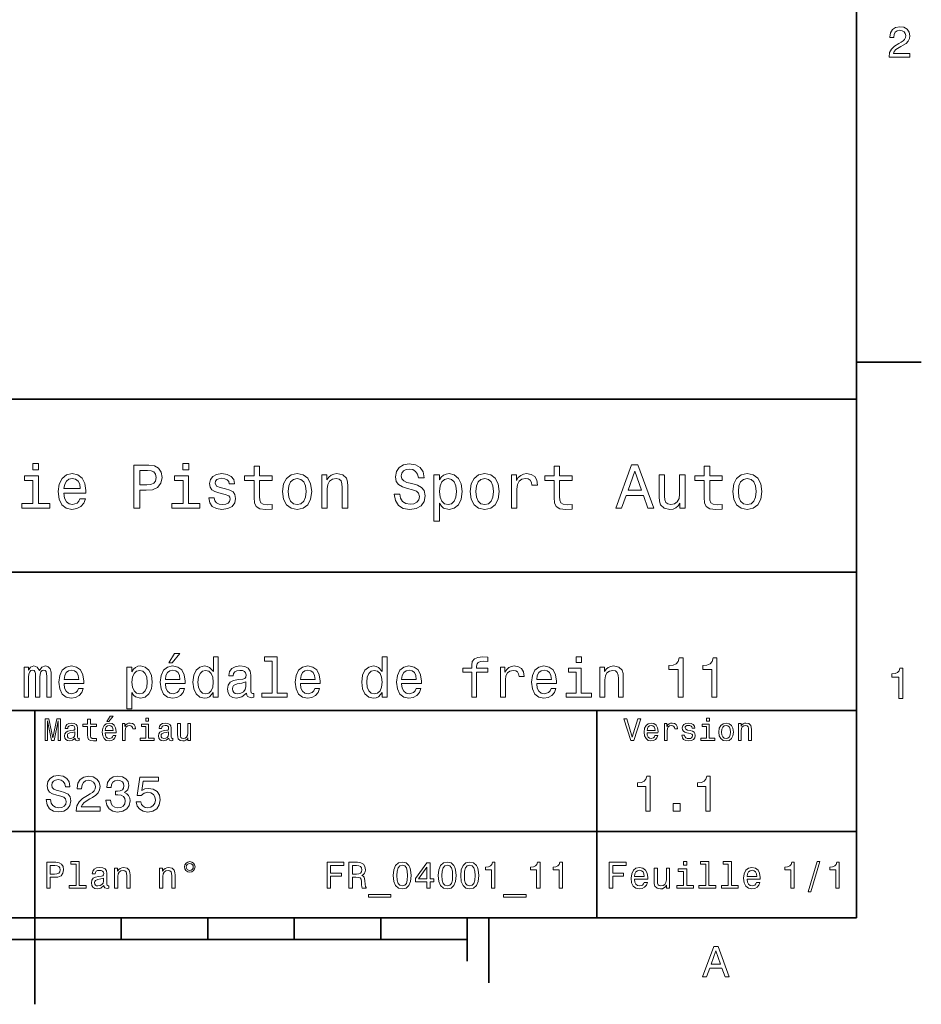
# Model space of a CAD drawing. Extents: x 0 to 210, y 0 to 297.
# Tile 3 of 5: x 103 to 208, y 0 to 114. Entities that reach past the tile are written whole.
import ezdxf

# ---------------------------------------------------------------- set-up
doc = ezdxf.new("R2010")
doc.units = 0

msp = doc.modelspace()

# ---------------------------------------------------------------- linework, layer by layer
at = {"color": 7, "lineweight": 35}
for p, q in [((200, 10), (200, 287)), ((10, 70), (200, 70)), ((200, 70), (200, 10)), ((75, 50), (200, 50)), ((75, 34), (200, 34)), ((170, 10), (170, 34)), ((75, 20), (200, 20)), ((10, 10), (200, 10)), ((10, 10), (200, 10)), ((55, 7.5), (155, 7.5))]:
    msp.add_line(p, q, dxfattribs=at)
at = {"color": 7, "lineweight": 35, "ltscale": 0.1875}
for p, q in [((200, 74.300003), (207.5, 74.300003)), ((157.5, 10), (157.5, 2.5))]:
    msp.add_line(p, q, dxfattribs=at)
at = {"color": 7, "lineweight": 35, "ltscale": 0.35}
msp.add_line((105, 20), (105, 34), dxfattribs=at)
at = {"color": 7, "lineweight": 35, "ltscale": 0.25}
for q in [(105, 20), (105, 0)]:
    msp.add_line((105, 10), q, dxfattribs=at)
at = {"color": 7, "lineweight": 35, "ltscale": 0.0625}
for p, q in [((115, 10), (115, 7.5)), ((125, 10), (125, 7.5)), ((135, 10), (135, 7.5)), ((145, 10), (145, 7.5))]:
    msp.add_line(p, q, dxfattribs=at)
at = {"color": 7, "lineweight": 35, "ltscale": 0.125}
msp.add_line((155, 10), (155, 5), dxfattribs=at)
at = {"color": 7, "lineweight": 13}
for points in [[(203.769455, 109.566788), (206.175079, 109.566788), (206.175079, 110.000504), (204.273788, 110.000504), (204.379684, 110.237534), (204.561249, 110.434219), (205.121048, 110.79229), (205.418594, 110.943588), (205.75145, 111.160446), (205.98848, 111.412613), (206.124649, 111.710159), (206.175079, 112.048058), (206.08934, 112.471687), (205.85231, 112.804543), (205.489197, 113.016357), (205.020172, 113.092003), (204.536026, 113.006271), (204.167877, 112.769234), (203.930847, 112.390999), (203.850143, 111.891716), (203.850143, 111.821114), (204.309082, 111.821114), (204.309082, 111.861458), (204.354477, 112.204399), (204.490646, 112.456558), (204.707504, 112.617943), (204.994965, 112.673416), (205.287476, 112.622986), (205.504333, 112.496902), (205.645538, 112.300217), (205.695969, 112.053101), (205.660675, 111.821114), (205.56485, 111.624428), (205.403458, 111.452957), (205.181564, 111.301659), (204.884018, 111.140274), (204.389771, 110.827591), (204.041794, 110.494743), (203.835022, 110.091286), (203.769455, 109.581917)], [(105.439484, 62.554031), (104.769455, 62.554031), (104.769455, 61.833572), (105.439484, 61.833572)], [(116.46254, 57.381123), (117.125366, 57.381123), (117.125366, 59.492073), (117.860229, 59.492073), (118.60231, 59.528095), (119.193085, 59.780258), (119.574936, 60.270172), (119.70462, 60.940201), (119.603752, 61.559795), (119.315567, 62.013687), (118.840057, 62.287464), (118.19165, 62.381123), (116.46254, 62.381123)], [(118.011536, 61.76873), (118.44381, 61.725502), (118.760811, 61.588615), (118.948135, 61.336452), (119.01297, 60.940201), (118.940926, 60.522331), (118.746399, 60.270172), (118.414993, 60.140488), (117.961098, 60.104465), (117.125366, 60.104465), (117.125366, 61.76873)], [(122.788193, 62.554031), (122.118164, 62.554031), (122.118164, 61.833572), (122.788193, 61.833572)], [(130.353027, 60.579971), (130.353027, 58.64193), (130.396271, 58.015129), (130.597992, 57.582851), (131.00145, 57.330688), (131.685883, 57.244236), (132.435165, 57.280258), (132.435165, 57.827808), (131.887619, 57.78458), (131.390503, 57.842216), (131.123932, 58.022331), (131.008652, 58.324928), (130.987045, 58.75), (130.987045, 60.579971), (132.435165, 60.579971), (132.435165, 61.120316), (130.987045, 61.120316), (130.987045, 62.251438), (130.353027, 62.251438), (130.353027, 61.120316), (129.257935, 61.120316), (129.257935, 60.579971)], [(147.20462, 59.030979), (146.549011, 59.030979), (146.6931, 58.267288), (147.053329, 57.70533), (147.608078, 57.366714), (148.357361, 57.244236), (149.099442, 57.359509), (149.65419, 57.67651), (150.007217, 58.17363), (150.136902, 58.82925), (150.028839, 59.420029), (149.726242, 59.801872), (149.236328, 60.054031), (148.580704, 60.241352), (148.018738, 60.378242), (147.651306, 60.536743), (147.442383, 60.767288), (147.377533, 61.127522), (147.442383, 61.451729), (147.6297, 61.696686), (147.917877, 61.862389), (148.314133, 61.920029), (148.71759, 61.84798), (149.034592, 61.653458), (149.24353, 61.32925), (149.344391, 60.889767), (150.000015, 60.889767), (150.000015, 60.904179), (149.884735, 61.581409), (149.546127, 62.085732), (149.012985, 62.402737), (148.292526, 62.510807), (147.644104, 62.402737), (147.139786, 62.100143), (146.815582, 61.631844), (146.700302, 61.026657), (146.793961, 60.486309), (147.067734, 60.118874), (147.500015, 59.873917), (148.09079, 59.6866), (148.674362, 59.520893), (149.113846, 59.362389), (149.380417, 59.131844), (149.474075, 58.757202), (149.387619, 58.375359), (149.164276, 58.087173), (148.825668, 57.907059), (148.386185, 57.849422), (147.896271, 57.928673), (147.521637, 58.159222), (147.283875, 58.533859)], [(165.050446, 60.579971), (165.050446, 58.64193), (165.093658, 58.015129), (165.295395, 57.582851), (165.698853, 57.330688), (166.383301, 57.244236), (167.132568, 57.280258), (167.132568, 57.827808), (166.585022, 57.78458), (166.087906, 57.842216), (165.821335, 58.022331), (165.706055, 58.324928), (165.684448, 58.75), (165.684448, 60.579971), (167.132568, 60.579971), (167.132568, 61.120316), (165.684448, 61.120316), (165.684448, 62.251438), (165.050446, 62.251438), (165.050446, 61.120316), (163.955338, 61.120316), (163.955338, 60.579971)], [(172.175797, 57.381123), (172.838623, 57.381123), (173.364563, 58.850864), (175.360229, 58.850864), (175.886169, 57.381123), (176.563416, 57.381123), (174.733429, 62.388329), (173.998566, 62.388329)], [(173.595108, 59.463257), (174.365997, 61.667866), (175.136902, 59.463257)], [(182.399139, 60.579971), (182.399139, 58.64193), (182.442352, 58.015129), (182.644089, 57.582851), (183.047546, 57.330688), (183.731995, 57.244236), (184.481262, 57.280258), (184.481262, 57.827808), (183.933716, 57.78458), (183.4366, 57.842216), (183.170029, 58.022331), (183.054749, 58.324928), (183.033142, 58.75), (183.033142, 60.579971), (184.481262, 60.579971), (184.481262, 61.120316), (183.033142, 61.120316), (183.033142, 62.251438), (182.399139, 62.251438), (182.399139, 61.120316), (181.304031, 61.120316), (181.304031, 60.579971)], [(105.417877, 57.914265), (105.417877, 61.120316), (103.789627, 61.120316), (103.789627, 60.579971), (104.783867, 60.579971), (104.783867, 57.914265), (103.487038, 57.914265), (103.487038, 57.381123), (106.729111, 57.381123), (106.729111, 57.914265)], [(108.371765, 59.131844), (110.907784, 59.131844), (110.914993, 59.427231), (110.799713, 60.255764), (110.482712, 60.875359), (109.978394, 61.25), (109.308365, 61.386887), (108.65274, 61.242794), (108.148422, 60.839336), (107.824211, 60.183716), (107.708939, 59.319164), (107.817009, 58.432995), (108.141212, 57.78458), (108.638336, 57.381123), (109.286751, 57.244236), (109.848709, 57.337894), (110.309799, 57.582851), (110.648422, 57.971901), (110.842941, 58.490631), (110.216141, 58.490631), (110.086456, 58.20245), (109.899139, 57.986309), (109.365997, 57.8134), (108.955338, 57.892651), (108.645538, 58.14481), (108.44381, 58.555473), (108.371765, 59.110229)], [(108.371765, 59.664986), (108.451012, 60.162102), (108.645538, 60.529537), (108.940926, 60.75288), (109.329971, 60.83213), (109.711823, 60.75288), (110.00721, 60.529537), (110.187325, 60.162102), (110.252167, 59.664986)], [(122.766571, 57.914265), (122.766571, 61.120316), (121.138336, 61.120316), (121.138336, 60.579971), (122.132568, 60.579971), (122.132568, 57.914265), (120.835739, 57.914265), (120.835739, 57.381123), (124.07782, 57.381123), (124.07782, 57.914265)], [(127.060524, 59.636166), (126.448135, 59.780258), (125.994247, 59.945965), (125.842941, 60.28458), (125.886169, 60.522331), (126.037476, 60.695244), (126.282425, 60.803314), (126.635452, 60.846542), (126.974075, 60.803314), (127.240646, 60.67363), (127.413551, 60.479107), (127.485596, 60.219738), (128.105194, 60.219738), (128.105194, 60.23415), (127.997124, 60.70245), (127.701736, 61.069885), (127.240646, 61.30043), (126.635452, 61.386887), (126.023056, 61.30043), (125.57637, 61.062679), (125.295395, 60.709652), (125.208939, 60.262966), (125.273781, 59.830688), (125.47551, 59.528095), (125.806923, 59.311958), (126.289627, 59.16066), (126.995682, 58.987751), (127.427963, 58.807636), (127.543236, 58.663544), (127.586464, 58.447407), (127.521622, 58.180836), (127.348709, 57.979107), (127.067734, 57.849422), (126.693092, 57.806194), (126.296837, 57.849422), (126.008652, 58.000721), (125.814133, 58.245674), (125.734879, 58.584293), (125.122482, 58.584293), (125.223351, 58.007923), (125.518738, 57.590057), (125.987038, 57.337894), (126.635452, 57.244236), (127.312683, 57.337894), (127.809807, 57.590057), (128.112396, 57.993515), (128.220459, 58.519451), (128.14122, 58.973343), (127.917877, 59.283138), (127.550438, 59.484871)], [(133.65274, 59.311958), (133.768021, 58.432995), (134.099426, 57.78458), (134.625366, 57.381123), (135.331421, 57.244236), (136.030273, 57.381123), (136.556213, 57.777374), (136.887619, 58.425793), (137.010101, 59.311958), (136.887619, 60.190922), (136.556213, 60.846542), (136.030273, 61.242794), (135.331421, 61.386887), (134.625366, 61.242794), (134.099426, 60.839336), (133.768021, 60.190922)], [(134.301163, 59.319164), (134.365997, 59.967579), (134.567734, 60.435879), (134.891937, 60.72406), (135.331421, 60.824928), (135.763702, 60.72406), (136.087906, 60.443081), (136.289642, 59.967579), (136.361679, 59.319164), (136.289642, 58.663544), (136.087906, 58.188038), (135.763702, 57.899853), (135.331421, 57.806194), (134.891937, 57.899853), (134.567734, 58.188038), (134.365997, 58.663544)], [(138.177246, 57.381123), (138.811249, 57.381123), (138.811249, 59.614552), (138.876099, 60.12608), (139.085022, 60.500717), (139.409241, 60.731266), (139.841507, 60.817722), (140.187332, 60.745674), (140.403473, 60.551151), (140.511536, 60.226944), (140.547562, 59.794666), (140.547562, 57.381123), (141.181564, 57.381123), (141.181564, 59.924351), (141.15274, 60.435879), (141.023071, 60.86095), (140.597992, 61.25), (139.935165, 61.386887), (139.567734, 61.336452), (139.257935, 61.199566), (138.991364, 60.969017), (138.78244, 60.659222), (138.78244, 61.25), (138.177246, 61.25)], [(151.786758, 60.652016), (151.786758, 61.25), (151.152756, 61.25), (151.152756, 55.882565), (151.786758, 55.882565), (151.786758, 57.971901), (152.010101, 57.633286), (152.262268, 57.409943), (152.896271, 57.244236), (153.501465, 57.381123), (153.976959, 57.791786), (154.286758, 58.440201), (154.402039, 59.319164), (154.286758, 60.190922), (153.976959, 60.839336), (153.501465, 61.242794), (152.896271, 61.386887), (152.550446, 61.343658), (152.255066, 61.206772), (152.002899, 60.976223)], [(152.788208, 57.8134), (152.363129, 57.907059), (152.053329, 58.195244), (151.858795, 58.663544), (151.793961, 59.319164), (151.858795, 59.967579), (152.053329, 60.435879), (152.363129, 60.716858), (152.788208, 60.817722), (153.177246, 60.716858), (153.487045, 60.428673), (153.68158, 59.960373), (153.753616, 59.319164), (153.68158, 58.67075), (153.487045, 58.195244), (153.177246, 57.907059)], [(155.338623, 59.311958), (155.453903, 58.432995), (155.785309, 57.78458), (156.311249, 57.381123), (157.017303, 57.244236), (157.716156, 57.381123), (158.242096, 57.777374), (158.573502, 58.425793), (158.695984, 59.311958), (158.573502, 60.190922), (158.242096, 60.846542), (157.716156, 61.242794), (157.017303, 61.386887), (156.311249, 61.242794), (155.785309, 60.839336), (155.453903, 60.190922)], [(155.987045, 59.319164), (156.05188, 59.967579), (156.253616, 60.435879), (156.57782, 60.72406), (157.017303, 60.824928), (157.449585, 60.72406), (157.773788, 60.443081), (157.975525, 59.967579), (158.047562, 59.319164), (157.975525, 58.663544), (157.773788, 58.188038), (157.449585, 57.899853), (157.017303, 57.806194), (156.57782, 57.899853), (156.253616, 58.188038), (156.05188, 58.663544)], [(160.100876, 57.381123), (160.734879, 57.381123), (160.734879, 59.592937), (160.799713, 60.12608), (160.994247, 60.507923), (161.311249, 60.738472), (161.736328, 60.817722), (162.053314, 60.767288), (162.291077, 60.623199), (162.435181, 60.378242), (162.485596, 60.046829), (163.126816, 60.046829), (163.040359, 60.630402), (162.802612, 61.048271), (162.406342, 61.30043), (161.865997, 61.386887), (161.498566, 61.32925), (161.181564, 61.185158), (160.900589, 60.940201), (160.677246, 60.608788), (160.677246, 61.25), (160.100876, 61.25)], [(180.194519, 61.25), (179.560516, 61.25), (179.560516, 59.016571), (179.488464, 58.497837), (179.279541, 58.123196), (178.955322, 57.892651), (178.530258, 57.820602), (178.19165, 57.878242), (177.97551, 58.051151), (177.853027, 58.346542), (177.824219, 58.764408), (177.824219, 61.25), (177.190201, 61.25), (177.190201, 58.706772), (177.211823, 58.195244), (177.348694, 57.770172), (177.766571, 57.381123), (178.4366, 57.244236), (178.796829, 57.294666), (179.106628, 57.424351), (179.373199, 57.647694), (179.58934, 57.971901), (179.58934, 57.381123), (180.194519, 57.381123)], [(185.698853, 59.311958), (185.814117, 58.432995), (186.145538, 57.78458), (186.671478, 57.381123), (187.377518, 57.244236), (188.076355, 57.381123), (188.602295, 57.777374), (188.933716, 58.425793), (189.056183, 59.311958), (188.933716, 60.190922), (188.602295, 60.846542), (188.076355, 61.242794), (187.377518, 61.386887), (186.671478, 61.242794), (186.145538, 60.839336), (185.814117, 60.190922)], [(186.34726, 59.319164), (186.412109, 59.967579), (186.613831, 60.435879), (186.938034, 60.72406), (187.377518, 60.824928), (187.809799, 60.72406), (188.134003, 60.443081), (188.335724, 59.967579), (188.407776, 59.319164), (188.335724, 58.663544), (188.134003, 58.188038), (187.809799, 57.899853), (187.377518, 57.806194), (186.938034, 57.899853), (186.613831, 58.188038), (186.412109, 58.663544)], [(120.487038, 39.485588), (120.869606, 39.485588), (121.770905, 40.587894), (121.135452, 40.587894)], [(125.635452, 36.068443), (125.635452, 35.530258), (126.206055, 35.530258), (126.206055, 40.185879), (125.641937, 40.185879), (125.641937, 38.480545), (125.207504, 38.973343), (124.94165, 39.090057), (124.636894, 39.135445), (124.085739, 39.005764), (123.657791, 38.642651), (123.378967, 38.059078), (123.281708, 37.274494), (123.378967, 36.489914), (123.657791, 35.899857), (124.085739, 35.530258), (124.636894, 35.407059), (124.94165, 35.45245), (125.213982, 35.569164)], [(132.437317, 39.706051), (132.437317, 36.010086), (131.263702, 36.010086), (131.263702, 35.530258), (134.175079, 35.530258), (134.175079, 36.010086), (133.007935, 36.010086), (133.007935, 40.185879), (131.542511, 40.185879), (131.542511, 39.706051)], [(145.15274, 36.068443), (145.15274, 35.530258), (145.723343, 35.530258), (145.723343, 40.185879), (145.159225, 40.185879), (145.159225, 38.480545), (144.724792, 38.973343), (144.458939, 39.090057), (144.154175, 39.135445), (143.603027, 39.005764), (143.175079, 38.642651), (142.896255, 38.059078), (142.798996, 37.274494), (142.896255, 36.489914), (143.175079, 35.899857), (143.603027, 35.530258), (144.154175, 35.407059), (144.458939, 35.45245), (144.731262, 35.569164)], [(155.514404, 38.409222), (155.514404, 35.530258), (156.085022, 35.530258), (156.085022, 38.409222), (157.381836, 38.409222), (157.381836, 38.895531), (156.085022, 38.895531), (156.085022, 39.109509), (156.130402, 39.368874), (156.279541, 39.543945), (156.532425, 39.647694), (156.895538, 39.6866), (157.381836, 39.66066), (157.381836, 40.153458), (156.765854, 40.185879), (156.208221, 40.127522), (155.819168, 39.95245), (155.585739, 39.647694), (155.514404, 39.213257), (155.514404, 38.895531), (154.470459, 38.895531), (154.470459, 38.409222)], [(168.197418, 40.185879), (167.594391, 40.185879), (167.594391, 39.537464), (168.197418, 39.537464)], [(179.369598, 35.530258), (179.959656, 35.530258), (179.959656, 40.062679), (179.518738, 40.062679), (179.402008, 39.667145), (179.168579, 39.401295), (178.811951, 39.245674), (178.319168, 39.193802), (178.319168, 38.733429), (179.369598, 38.733429)], [(183.273056, 35.530258), (183.863113, 35.530258), (183.863113, 40.062679), (183.42218, 40.062679), (183.305481, 39.667145), (183.072052, 39.401295), (182.715424, 39.245674), (182.222626, 39.193802), (182.222626, 38.733429), (183.273056, 38.733429)], [(103.75145, 35.530258), (104.276665, 35.530258), (104.276665, 37.858067), (104.309082, 38.208214), (104.406349, 38.461094), (104.555481, 38.610229), (104.750008, 38.668587), (104.905624, 38.616714), (105.009369, 38.48703), (105.061249, 38.266571), (105.080696, 37.974781), (105.080696, 35.530258), (105.573494, 35.530258), (105.573494, 37.858067), (105.605911, 38.201729), (105.703178, 38.454609), (105.858795, 38.610229), (106.053322, 38.668587), (106.208939, 38.616714), (106.312683, 38.48703), (106.377533, 37.974781), (106.377533, 35.530258), (106.902748, 35.530258), (106.902748, 37.935879), (106.870323, 38.435158), (106.766579, 38.817722), (106.559082, 39.051151), (106.221909, 39.135445), (105.826378, 39.005764), (105.521622, 38.629681), (105.281708, 38.999279), (104.879692, 39.135445), (104.510094, 39.005764), (104.25721, 38.642651), (104.25721, 39.012245), (103.75145, 39.012245)], [(108.381134, 37.105907), (110.663551, 37.105907), (110.670036, 37.371758), (110.566292, 38.117435), (110.280991, 38.675072), (109.827095, 39.012245), (109.224075, 39.135445), (108.634018, 39.005764), (108.180122, 38.642651), (107.888336, 38.052593), (107.784592, 37.274494), (107.881851, 36.476944), (108.173637, 35.893372), (108.621048, 35.530258), (109.20462, 35.407059), (109.710381, 35.491352), (110.125366, 35.711815), (110.430122, 36.061958), (110.605194, 36.528816), (110.041077, 36.528816), (109.924362, 36.269451), (109.755768, 36.074928), (109.27594, 35.919308), (108.906349, 35.990631), (108.627533, 36.217579), (108.445969, 36.587173), (108.381134, 37.086452)], [(116.226952, 38.474064), (116.226952, 39.012245), (115.656349, 39.012245), (115.656349, 34.181557), (116.226952, 34.181557), (116.226952, 36.061958), (116.427963, 35.757202), (116.654907, 35.556194), (117.22551, 35.407059), (117.77018, 35.530258), (118.198135, 35.899857), (118.476952, 36.483429), (118.580696, 37.274494), (118.476952, 38.059078), (118.198135, 38.642651), (117.77018, 39.005764), (117.22551, 39.135445), (116.914276, 39.096542), (116.648422, 38.973343), (116.421478, 38.76585)], [(120.091507, 37.105907), (122.373924, 37.105907), (122.380409, 37.371758), (122.276665, 38.117435), (121.991364, 38.675072), (121.537468, 39.012245), (120.934448, 39.135445), (120.344391, 39.005764), (119.890495, 38.642651), (119.598709, 38.052593), (119.494965, 37.274494), (119.592224, 36.476944), (119.88401, 35.893372), (120.331421, 35.530258), (120.914993, 35.407059), (121.420753, 35.491352), (121.835739, 35.711815), (122.140495, 36.061958), (122.315567, 36.528816), (121.75145, 36.528816), (121.634735, 36.269451), (121.466141, 36.074928), (120.98632, 35.919308), (120.616722, 35.990631), (120.337906, 36.217579), (120.156349, 36.587173), (120.091507, 37.086452)], [(129.46759, 35.98415), (129.46759, 35.964695), (129.5, 35.744236), (129.59726, 35.588615), (130.005768, 35.465416), (130.323486, 35.517288), (130.323486, 35.958214), (130.187317, 35.938759), (130.005768, 36.023052), (129.973343, 36.282421), (129.973343, 38.085014), (129.895538, 38.545387), (129.668594, 38.869595), (129.273056, 39.064121), (128.715424, 39.135445), (128.170746, 39.057636), (127.768738, 38.837173), (127.515854, 38.493515), (127.431564, 38.039623), (127.431564, 38.000721), (127.94381, 38.000721), (127.989197, 38.273052), (128.131851, 38.467579), (128.36528, 38.584293), (128.695969, 38.629681), (129.013702, 38.59726), (129.240631, 38.5), (129.376801, 38.331409), (129.422195, 38.09798), (129.396255, 37.825645), (129.292511, 37.68948), (129.033142, 37.624638), (128.546844, 37.572765), (127.989197, 37.456051), (127.593666, 37.248558), (127.360237, 36.924351), (127.28891, 36.444523), (127.353752, 36.016571), (127.554764, 35.698845), (127.878967, 35.497837), (128.32637, 35.426514), (128.929398, 35.562679)], [(135.705338, 37.105907), (137.987762, 37.105907), (137.994232, 37.371758), (137.890503, 38.117435), (137.605194, 38.675072), (137.151306, 39.012245), (136.548279, 39.135445), (135.958221, 39.005764), (135.504333, 38.642651), (135.21254, 38.052593), (135.108795, 37.274494), (135.206055, 36.476944), (135.497849, 35.893372), (135.945251, 35.530258), (136.528824, 35.407059), (137.034592, 35.491352), (137.44957, 35.711815), (137.754333, 36.061958), (137.929398, 36.528816), (137.36528, 36.528816), (137.248566, 36.269451), (137.079971, 36.074928), (136.600143, 35.919308), (136.23056, 35.990631), (135.951736, 36.217579), (135.770172, 36.587173), (135.705338, 37.086452)], [(147.41571, 37.105907), (149.69812, 37.105907), (149.70462, 37.371758), (149.600861, 38.117435), (149.315567, 38.675072), (148.861679, 39.012245), (148.258652, 39.135445), (147.668594, 39.005764), (147.214691, 38.642651), (146.922913, 38.052593), (146.819168, 37.274494), (146.916428, 36.476944), (147.208221, 35.893372), (147.655624, 35.530258), (148.239197, 35.407059), (148.744965, 35.491352), (149.159943, 35.711815), (149.464691, 36.061958), (149.639771, 36.528816), (149.075653, 36.528816), (148.958939, 36.269451), (148.790344, 36.074928), (148.310516, 35.919308), (147.940918, 35.990631), (147.662109, 36.217579), (147.480545, 36.587173), (147.41571, 37.086452)], [(158.84079, 35.530258), (159.411377, 35.530258), (159.411377, 37.520893), (159.469742, 38.000721), (159.644821, 38.344379), (159.930115, 38.551872), (160.312683, 38.623199), (160.597992, 38.577808), (160.811966, 38.448124), (160.94165, 38.227665), (160.98703, 37.929394), (161.564117, 37.929394), (161.486313, 38.454609), (161.272339, 38.830692), (160.91571, 39.057636), (160.429398, 39.135445), (160.098709, 39.083572), (159.813416, 38.953888), (159.560516, 38.733429), (159.359512, 38.435158), (159.359512, 39.012245), (158.84079, 39.012245)], [(163.029541, 37.105907), (165.311966, 37.105907), (165.318451, 37.371758), (165.214691, 38.117435), (164.929398, 38.675072), (164.47551, 39.012245), (163.872482, 39.135445), (163.282425, 39.005764), (162.828537, 38.642651), (162.536743, 38.052593), (162.432999, 37.274494), (162.530273, 36.476944), (162.822052, 35.893372), (163.269455, 35.530258), (163.853027, 35.407059), (164.358795, 35.491352), (164.773773, 35.711815), (165.078537, 36.061958), (165.253601, 36.528816), (164.689484, 36.528816), (164.572769, 36.269451), (164.404175, 36.074928), (163.924347, 35.919308), (163.554749, 35.990631), (163.27594, 36.217579), (163.094391, 36.587173), (163.029541, 37.086452)], [(168.177948, 36.010086), (168.177948, 38.895531), (166.71254, 38.895531), (166.71254, 38.409222), (167.607361, 38.409222), (167.607361, 36.010086), (166.440216, 36.010086), (166.440216, 35.530258), (169.358063, 35.530258), (169.358063, 36.010086)], [(170.337189, 35.530258), (170.907776, 35.530258), (170.907776, 37.540344), (170.966141, 38.000721), (171.154175, 38.337894), (171.445969, 38.545387), (171.835022, 38.623199), (172.146255, 38.558357), (172.34079, 38.383286), (172.438049, 38.091499), (172.470459, 37.70245), (172.470459, 35.530258), (173.041077, 35.530258), (173.041077, 37.819164), (173.015137, 38.279537), (172.898407, 38.662102), (172.515854, 39.012245), (171.919312, 39.135445), (171.588623, 39.090057), (171.309799, 38.966858), (171.069885, 38.759365), (170.881851, 38.480545), (170.881851, 39.012245), (170.337189, 39.012245)], [(204.909225, 35.366787), (205.368164, 35.366787), (205.368164, 38.892002), (205.025223, 38.892002), (204.934448, 38.584366), (204.752884, 38.377594), (204.47551, 38.256557), (204.092224, 38.216209), (204.092224, 37.858143), (204.909225, 37.858143)], [(108.381134, 37.585735), (108.452454, 38.033138), (108.627533, 38.363831), (108.893379, 38.564842), (109.243523, 38.636166), (109.587181, 38.564842), (109.853035, 38.363831), (110.015137, 38.033138), (110.073494, 37.585735)], [(117.12825, 35.919308), (116.745682, 36.003601), (116.466866, 36.262966), (116.291794, 36.684437), (116.233437, 37.274494), (116.291794, 37.858067), (116.466866, 38.279537), (116.745682, 38.532421), (117.12825, 38.623199), (117.478394, 38.532421), (117.75721, 38.273052), (117.932281, 37.851585), (117.997124, 37.274494), (117.932281, 36.690922), (117.75721, 36.262966), (117.478394, 36.003601)], [(120.091507, 37.585735), (120.162827, 38.033138), (120.337906, 38.363831), (120.603752, 38.564842), (120.953896, 38.636166), (121.297562, 38.564842), (121.563408, 38.363831), (121.72551, 38.033138), (121.783867, 37.585735)], [(124.734161, 38.623199), (125.110237, 38.532421), (125.395538, 38.279537), (125.564133, 37.858067), (125.628967, 37.274494), (125.564133, 36.684437), (125.395538, 36.262966), (125.110237, 36.003601), (124.734161, 35.919308), (124.377533, 36.003601), (124.105194, 36.262966), (123.923637, 36.690922), (123.86528, 37.274494), (123.923637, 37.851585), (124.105194, 38.273052), (124.377533, 38.532421)], [(135.705338, 37.585735), (135.776657, 38.033138), (135.951736, 38.363831), (136.21759, 38.564842), (136.567719, 38.636166), (136.911392, 38.564842), (137.177246, 38.363831), (137.33934, 38.033138), (137.397705, 37.585735)], [(144.25145, 38.623199), (144.627533, 38.532421), (144.912827, 38.279537), (145.081421, 37.858067), (145.146255, 37.274494), (145.081421, 36.684437), (144.912827, 36.262966), (144.627533, 36.003601), (144.25145, 35.919308), (143.894821, 36.003601), (143.622482, 36.262966), (143.440918, 36.690922), (143.382568, 37.274494), (143.440918, 37.851585), (143.622482, 38.273052), (143.894821, 38.532421)], [(147.41571, 37.585735), (147.48703, 38.033138), (147.662109, 38.363831), (147.927948, 38.564842), (148.278107, 38.636166), (148.621765, 38.564842), (148.887604, 38.363831), (149.049713, 38.033138), (149.108063, 37.585735)], [(163.029541, 37.585735), (163.100861, 38.033138), (163.27594, 38.363831), (163.541794, 38.564842), (163.891937, 38.636166), (164.235596, 38.564842), (164.501434, 38.363831), (164.663544, 38.033138), (164.721909, 37.585735)], [(129.40274, 36.749279), (129.324936, 36.412102), (129.117432, 36.152737), (128.806198, 35.98415), (128.423645, 35.925793), (128.177246, 35.958214), (128.002167, 36.061958), (127.891937, 36.243515), (127.859512, 36.496395), (127.885452, 36.723343), (127.989197, 36.885445), (128.404175, 37.067001), (128.929398, 37.14481), (129.40274, 37.30043)], [(106.183716, 30.530979), (106.461098, 30.530979), (106.461098, 32.80043), (106.929398, 30.530979), (107.239197, 30.530979), (107.703888, 32.80043), (107.703888, 30.530979), (107.984871, 30.530979), (107.984871, 33.030979), (107.545387, 33.030979), (107.084297, 30.826368), (106.626801, 33.030979), (106.183716, 33.030979)], [(113.341499, 32.728386), (113.554031, 32.728386), (114.054756, 33.340778), (113.701729, 33.340778)], [(118.161385, 33.117435), (117.82637, 33.117435), (117.82637, 32.757202), (118.161385, 32.757202)], [(174.71109, 33.03458), (174.08429, 30.905619), (173.439484, 33.03458), (173.09726, 33.03458), (173.904175, 30.530979), (174.264404, 30.530979), (175.053314, 33.03458)], [(182.992798, 33.117435), (182.657776, 33.117435), (182.657776, 32.757202), (182.992798, 32.757202)], [(109.656342, 30.78314), (109.656342, 30.772333), (109.674355, 30.649855), (109.728386, 30.5634), (109.95533, 30.494957), (110.131844, 30.523775), (110.131844, 30.768732), (110.056198, 30.757925), (109.95533, 30.804754), (109.937317, 30.948847), (109.937317, 31.950287), (109.894089, 32.206051), (109.768013, 32.386166), (109.548271, 32.494236), (109.238472, 32.533859), (108.935883, 32.490635), (108.71254, 32.368156), (108.572044, 32.177231), (108.525215, 31.925072), (108.525215, 31.903458), (108.809799, 31.903458), (108.835014, 32.054756), (108.914268, 32.162823), (109.043945, 32.227665), (109.227669, 32.25288), (109.404175, 32.234871), (109.530258, 32.180836), (109.605911, 32.087173), (109.631126, 31.957493), (109.616714, 31.806194), (109.559074, 31.730547), (109.414986, 31.694523), (109.144814, 31.665705), (108.835014, 31.600864), (108.615273, 31.48559), (108.485588, 31.305475), (108.445969, 31.038904), (108.481987, 30.801151), (108.593658, 30.62464), (108.773773, 30.512968), (109.022331, 30.473343), (109.357346, 30.54899)], [(111.100861, 32.130402), (111.100861, 31.161383), (111.122482, 30.847982), (111.223343, 30.631844), (111.425072, 30.505762), (111.767288, 30.462536), (112.14193, 30.480547), (112.14193, 30.754322), (111.868156, 30.732708), (111.619598, 30.761526), (111.486313, 30.851583), (111.428673, 31.002882), (111.41787, 31.215418), (111.41787, 32.130402), (112.14193, 32.130402), (112.14193, 32.400574), (111.41787, 32.400574), (111.41787, 32.966137), (111.100861, 32.966137), (111.100861, 32.400574), (110.553314, 32.400574), (110.553314, 32.130402)], [(113.121758, 31.40634), (114.389771, 31.40634), (114.393372, 31.554033), (114.335739, 31.9683), (114.177231, 32.278099), (113.925072, 32.465416), (113.590057, 32.533859), (113.262245, 32.461815), (113.010086, 32.260086), (112.847984, 31.932276), (112.790344, 31.5), (112.844383, 31.056915), (113.006485, 30.732708), (113.255043, 30.530979), (113.579254, 30.462536), (113.860229, 30.509365), (114.090775, 30.631844), (114.260086, 30.826368), (114.357346, 31.085733), (114.043945, 31.085733), (113.979111, 30.941643), (113.885445, 30.833572), (113.618874, 30.747118), (113.413544, 30.786743), (113.258644, 30.912823), (113.157784, 31.118155), (113.121758, 31.395533)], [(113.121758, 31.672911), (113.161385, 31.921469), (113.258644, 32.105186), (113.406342, 32.216858), (113.600868, 32.256485), (113.791786, 32.216858), (113.939484, 32.105186), (114.029541, 31.921469), (114.061958, 31.672911)], [(115.131844, 30.530979), (115.448845, 30.530979), (115.448845, 31.636887), (115.48127, 31.903458), (115.578529, 32.094379), (115.73703, 32.209652), (115.94957, 32.249279), (116.10807, 32.224064), (116.226944, 32.152016), (116.298988, 32.029537), (116.324203, 31.863832), (116.644814, 31.863832), (116.601585, 32.155621), (116.482712, 32.364552), (116.284584, 32.490635), (116.014412, 32.533859), (115.830688, 32.505043), (115.672188, 32.432995), (115.5317, 32.310516), (115.420029, 32.144814), (115.420029, 32.465416), (115.131844, 32.465416)], [(118.150574, 30.79755), (118.150574, 32.400574), (117.336456, 32.400574), (117.336456, 32.130402), (117.833572, 32.130402), (117.833572, 30.79755), (117.185158, 30.79755), (117.185158, 30.530979), (118.806198, 30.530979), (118.806198, 30.79755)], [(120.499283, 30.78314), (120.499283, 30.772333), (120.517288, 30.649855), (120.571327, 30.5634), (120.798271, 30.494957), (120.974785, 30.523775), (120.974785, 30.768732), (120.899132, 30.757925), (120.798271, 30.804754), (120.780258, 30.948847), (120.780258, 31.950287), (120.73703, 32.206051), (120.610947, 32.386166), (120.391212, 32.494236), (120.081413, 32.533859), (119.778816, 32.490635), (119.555473, 32.368156), (119.414986, 32.177231), (119.368156, 31.925072), (119.368156, 31.903458), (119.65274, 31.903458), (119.677956, 32.054756), (119.757202, 32.162823), (119.886887, 32.227665), (120.070602, 32.25288), (120.247116, 32.234871), (120.373199, 32.180836), (120.448845, 32.087173), (120.47406, 31.957493), (120.459656, 31.806194), (120.402016, 31.730547), (120.257927, 31.694523), (119.987755, 31.665705), (119.677956, 31.600864), (119.458214, 31.48559), (119.328529, 31.305475), (119.288902, 31.038904), (119.324928, 30.801151), (119.4366, 30.62464), (119.616714, 30.512968), (119.865273, 30.473343), (120.200287, 30.54899)], [(123.010086, 32.465416), (122.693085, 32.465416), (122.693085, 31.348703), (122.657059, 31.089336), (122.552597, 30.902016), (122.390488, 30.786743), (122.177956, 30.750719), (122.008644, 30.779539), (121.900574, 30.865993), (121.83934, 31.013687), (121.824928, 31.222622), (121.824928, 32.465416), (121.507927, 32.465416), (121.507927, 31.193804), (121.51873, 30.93804), (121.587173, 30.725504), (121.796112, 30.530979), (122.131119, 30.462536), (122.311241, 30.487751), (122.466141, 30.552593), (122.599426, 30.664265), (122.707489, 30.826368), (122.707489, 30.530979), (123.010086, 30.530979)], [(175.784576, 31.40634), (177.052597, 31.40634), (177.056198, 31.554033), (176.998566, 31.9683), (176.840057, 32.278099), (176.587891, 32.465416), (176.252884, 32.533859), (175.925079, 32.461815), (175.672913, 32.260086), (175.510803, 31.932276), (175.453171, 31.5), (175.507202, 31.056915), (175.669312, 30.732708), (175.917862, 30.530979), (176.242081, 30.462536), (176.523056, 30.509365), (176.753601, 30.631844), (176.922913, 30.826368), (177.020172, 31.085733), (176.706772, 31.085733), (176.641937, 30.941643), (176.548264, 30.833572), (176.281708, 30.747118), (176.07637, 30.786743), (175.921463, 30.912823), (175.820602, 31.118155), (175.784576, 31.395533)], [(175.784576, 31.672911), (175.824203, 31.921469), (175.921463, 32.105186), (176.069168, 32.216858), (176.263687, 32.256485), (176.454605, 32.216858), (176.60231, 32.105186), (176.692368, 31.921469), (176.724777, 31.672911)], [(177.794662, 30.530979), (178.111664, 30.530979), (178.111664, 31.636887), (178.144089, 31.903458), (178.241348, 32.094379), (178.399857, 32.209652), (178.612396, 32.249279), (178.770889, 32.224064), (178.889771, 32.152016), (178.961823, 32.029537), (178.98703, 31.863832), (179.307632, 31.863832), (179.264404, 32.155621), (179.145538, 32.364552), (178.947403, 32.490635), (178.677231, 32.533859), (178.493515, 32.505043), (178.335022, 32.432995), (178.194519, 32.310516), (178.082855, 32.144814), (178.082855, 32.465416), (177.794662, 32.465416)], [(180.791794, 31.658501), (180.485596, 31.730547), (180.258652, 31.8134), (180.182999, 31.982708), (180.204605, 32.101585), (180.280258, 32.188038), (180.40274, 32.242073), (180.579254, 32.263687), (180.748566, 32.242073), (180.881851, 32.177231), (180.968292, 32.079971), (181.004318, 31.950287), (181.314117, 31.950287), (181.314117, 31.957493), (181.260086, 32.191643), (181.112396, 32.375359), (180.881851, 32.490635), (180.579254, 32.533859), (180.273056, 32.490635), (180.049713, 32.371758), (179.909225, 32.195244), (179.865997, 31.971901), (179.898422, 31.755764), (179.999283, 31.604465), (180.164993, 31.496397), (180.406342, 31.420748), (180.759369, 31.334293), (180.97551, 31.244236), (181.033142, 31.17219), (181.054749, 31.064121), (181.022339, 30.930836), (180.935883, 30.829971), (180.795395, 30.765129), (180.608063, 30.743515), (180.409943, 30.765129), (180.265854, 30.840778), (180.168594, 30.963255), (180.128967, 31.132565), (179.822769, 31.132565), (179.873199, 30.844379), (180.020889, 30.635447), (180.255051, 30.509365), (180.579254, 30.462536), (180.917862, 30.509365), (181.166428, 30.635447), (181.317719, 30.837175), (181.371765, 31.100143), (181.332138, 31.327089), (181.220459, 31.481987), (181.036743, 31.582851)], [(182.981995, 30.79755), (182.981995, 32.400574), (182.167862, 32.400574), (182.167862, 32.130402), (182.664978, 32.130402), (182.664978, 30.79755), (182.016571, 30.79755), (182.016571, 30.530979), (183.637604, 30.530979), (183.637604, 30.79755)], [(184.087891, 31.496397), (184.145538, 31.056915), (184.311234, 30.732708), (184.574203, 30.530979), (184.927231, 30.462536), (185.276657, 30.530979), (185.539627, 30.729107), (185.705338, 31.053314), (185.766571, 31.496397), (185.705338, 31.935879), (185.539627, 32.263687), (185.276657, 32.461815), (184.927231, 32.533859), (184.574203, 32.461815), (184.311234, 32.260086), (184.145538, 31.935879)], [(184.412109, 31.5), (184.444519, 31.824207), (184.545395, 32.058357), (184.707489, 32.20245), (184.927231, 32.25288), (185.143372, 32.20245), (185.305481, 32.061958), (185.406342, 31.824207), (185.442368, 31.5), (185.406342, 31.17219), (185.305481, 30.934437), (185.143372, 30.790344), (184.927231, 30.743515), (184.707489, 30.790344), (184.545395, 30.934437), (184.444519, 31.17219)], [(186.350143, 30.530979), (186.667145, 30.530979), (186.667145, 31.647694), (186.69957, 31.903458), (186.804031, 32.090778), (186.966141, 32.206051), (187.182281, 32.249279), (187.355194, 32.213257), (187.463257, 32.115993), (187.517288, 31.95389), (187.535309, 31.737751), (187.535309, 30.530979), (187.85231, 30.530979), (187.85231, 31.802593), (187.837891, 32.058357), (187.773056, 32.270893), (187.560516, 32.465416), (187.229111, 32.533859), (187.045395, 32.508644), (186.890488, 32.440201), (186.757202, 32.324928), (186.65274, 32.170029), (186.65274, 32.465416), (186.350143, 32.465416)], [(109.620316, 31.208212), (109.577087, 31.020893), (109.461815, 30.876801), (109.288902, 30.78314), (109.07637, 30.750719), (108.939484, 30.768732), (108.842216, 30.826368), (108.780983, 30.927233), (108.76297, 31.067722), (108.777374, 31.193804), (108.835014, 31.283861), (109.065559, 31.384726), (109.357346, 31.427954), (109.620316, 31.514408)], [(120.463257, 31.208212), (120.420029, 31.020893), (120.304756, 30.876801), (120.131844, 30.78314), (119.919312, 30.750719), (119.782417, 30.768732), (119.685158, 30.826368), (119.623917, 30.927233), (119.605911, 31.067722), (119.620316, 31.193804), (119.677956, 31.283861), (119.908501, 31.384726), (120.200287, 31.427954), (120.463257, 31.514408)], [(106.824211, 23.680117), (106.299713, 23.680117), (106.414986, 23.069164), (106.703171, 22.619596), (107.146973, 22.348703), (107.746399, 22.250721), (108.340057, 22.342941), (108.783859, 22.596542), (109.066284, 22.994238), (109.170029, 23.518732), (109.083572, 23.991356), (108.841499, 24.296831), (108.44957, 24.49856), (107.925072, 24.648417), (107.475502, 24.757925), (107.181557, 24.884727), (107.014412, 25.069164), (106.96254, 25.357349), (107.014412, 25.616714), (107.164268, 25.812681), (107.394814, 25.945246), (107.711815, 25.991356), (108.034584, 25.933718), (108.288185, 25.778099), (108.45533, 25.518732), (108.536026, 25.167149), (109.060516, 25.167149), (109.060516, 25.178675), (108.9683, 25.720463), (108.697403, 26.12392), (108.270897, 26.377522), (107.694527, 26.463978), (107.175789, 26.377522), (106.772331, 26.135448), (106.51297, 25.760807), (106.420746, 25.276657), (106.495674, 24.844381), (106.714699, 24.550434), (107.060516, 24.354467), (107.533142, 24.204613), (108, 24.072046), (108.351585, 23.945246), (108.564842, 23.760807), (108.639771, 23.461096), (108.570602, 23.155621), (108.39193, 22.925074), (108.12104, 22.780981), (107.769455, 22.734871), (107.377518, 22.798271), (107.077812, 22.98271), (106.887611, 23.282421)], [(109.798271, 22.360231), (112.547546, 22.360231), (112.547546, 22.855909), (110.374641, 22.855909), (110.495674, 23.126802), (110.703171, 23.351585), (111.342941, 23.760807), (111.682999, 23.933718), (112.0634, 24.181557), (112.334297, 24.469742), (112.489914, 24.809799), (112.547546, 25.195967), (112.44957, 25.680117), (112.178673, 26.06052), (111.763687, 26.302595), (111.227669, 26.38905), (110.674355, 26.291067), (110.253601, 26.020174), (109.982712, 25.587896), (109.890488, 25.017292), (109.890488, 24.9366), (110.414986, 24.9366), (110.414986, 24.98271), (110.466858, 25.374641), (110.622482, 25.662825), (110.870316, 25.847263), (111.198845, 25.910664), (111.533142, 25.853027), (111.780983, 25.708935), (111.94236, 25.48415), (112, 25.201729), (111.959656, 24.9366), (111.850143, 24.711817), (111.665703, 24.51585), (111.412102, 24.342941), (111.072044, 24.158503), (110.507202, 23.801153), (110.109512, 23.42075), (109.873199, 22.959656), (109.798271, 22.377522)], [(113.221901, 23.616716), (113.221901, 23.57637), (113.314117, 23.023056), (113.585014, 22.60807), (114.011528, 22.342941), (114.57637, 22.244957), (115.175797, 22.342941), (115.625359, 22.596542), (115.913544, 23), (116.017288, 23.518732), (115.971184, 23.858791), (115.844383, 24.135448), (115.636887, 24.348703), (115.360229, 24.504324), (115.734871, 24.815563), (115.867432, 25.311239), (115.780983, 25.760807), (115.533142, 26.100864), (115.129684, 26.314121), (114.57637, 26.38905), (114.05764, 26.296831), (113.659943, 26.043228), (113.400574, 25.639771), (113.314117, 25.103746), (113.314117, 25.063402), (113.827087, 25.063402), (113.873199, 25.432278), (114.023056, 25.697407), (114.265129, 25.858791), (114.605186, 25.916428), (114.9049, 25.870317), (115.123917, 25.749281), (115.256485, 25.553314), (115.308357, 25.288185), (115.256485, 25.005764), (115.118156, 24.815563), (114.876083, 24.700289), (114.547546, 24.665707), (114.322769, 24.671471), (114.322769, 24.216139), (114.605186, 24.227667), (114.9683, 24.175793), (115.239197, 24.037464), (115.400574, 23.812681), (115.458214, 23.518732), (115.394814, 23.184439), (115.227669, 22.9366), (114.96254, 22.780981), (114.610954, 22.729107), (114.247841, 22.786745), (113.982712, 22.959656), (113.815559, 23.236313), (113.752159, 23.616716)], [(116.714699, 23.40346), (116.841499, 22.930836), (117.123917, 22.56196), (117.538902, 22.331413), (118.069168, 22.244957), (118.651299, 22.348703), (119.106628, 22.631124), (119.394814, 23.080692), (119.504318, 23.657061), (119.406342, 24.193085), (119.129684, 24.613834), (118.697403, 24.884727), (118.138329, 24.98271), (117.706055, 24.913546), (117.371758, 24.723343), (117.533142, 25.801153), (119.285301, 25.801153), (119.285301, 26.273777), (117.146973, 26.273777), (116.829971, 24.152739), (117.291069, 24.152739), (117.625359, 24.423632), (118.051872, 24.521614), (118.420746, 24.458214), (118.703171, 24.273777), (118.881844, 23.991356), (118.945244, 23.628242), (118.881844, 23.265131), (118.697403, 22.98271), (118.414986, 22.804035), (118.051872, 22.740635), (117.746399, 22.780981), (117.510086, 22.913546), (117.337173, 23.121038), (117.250717, 23.40346)], [(175.631119, 22.360231), (176.155624, 22.360231), (176.155624, 26.38905), (175.763687, 26.38905), (175.659943, 26.037464), (175.452454, 25.801153), (175.135452, 25.662825), (174.697403, 25.616714), (174.697403, 25.207493), (175.631119, 25.207493)], [(182.570602, 22.360231), (183.095093, 22.360231), (183.095093, 26.38905), (182.703171, 26.38905), (182.599426, 26.037464), (182.391937, 25.801153), (182.074921, 25.662825), (181.636887, 25.616714), (181.636887, 25.207493), (182.570602, 25.207493)], [(178.806915, 22.360231), (179.60231, 22.360231), (179.60231, 23.219021), (178.806915, 23.219021)], [(106.389046, 13.428675), (106.786743, 13.428675), (106.786743, 14.695246), (107.227669, 14.695246), (107.672913, 14.716859), (108.027374, 14.868156), (108.256485, 15.162104), (108.334297, 15.564121), (108.273773, 15.93588), (108.100868, 16.208214), (107.815559, 16.372478), (107.426514, 16.428675), (106.389046, 16.428675)], [(107.318443, 16.061239), (107.577812, 16.035303), (107.768013, 15.953171), (107.880402, 15.801874), (107.919312, 15.564121), (107.876083, 15.313401), (107.759369, 15.162104), (107.560516, 15.084294), (107.288185, 15.06268), (106.786743, 15.06268), (106.786743, 16.061239)], [(109.765129, 16.212536), (109.765129, 13.748559), (108.982712, 13.748559), (108.982712, 13.428675), (110.92363, 13.428675), (110.92363, 13.748559), (110.145531, 13.748559), (110.145531, 16.532421), (109.168587, 16.532421), (109.168587, 16.212536)], [(122.914986, 16.502163), (122.677231, 16.454611), (122.482712, 16.324928), (122.353027, 16.130404), (122.305473, 15.892652), (122.348701, 15.6549), (122.478386, 15.464698), (122.672913, 15.335014), (122.914986, 15.287464), (123.157059, 15.335014), (123.34726, 15.469021), (123.476944, 15.659223), (123.524498, 15.892652), (123.472626, 16.130404), (123.342941, 16.324928), (123.148415, 16.454611)], [(122.914986, 16.303314), (123.074928, 16.268732), (123.204613, 16.182278), (123.291069, 16.052593), (123.325653, 15.896975), (123.291069, 15.737032), (123.204613, 15.603026), (123.074928, 15.512248), (122.914986, 15.481989), (122.750717, 15.512248), (122.62104, 15.603026), (122.534584, 15.73271), (122.504326, 15.896975), (122.534584, 16.052593), (122.625359, 16.182278), (122.755043, 16.268732)], [(138.789612, 13.428675), (139.191635, 13.428675), (139.191635, 14.807637), (140.453888, 14.807637), (140.453888, 15.166427), (139.191635, 15.166427), (139.191635, 16.065563), (140.743515, 16.065563), (140.743515, 16.428675), (138.789612, 16.428675)], [(141.314117, 13.428675), (141.716125, 13.428675), (141.716125, 14.695246), (142.126801, 14.695246), (142.429382, 14.682277), (142.619598, 14.621758), (142.723343, 14.479107), (142.766571, 14.224064), (142.788177, 13.835014), (142.814117, 13.579971), (142.865982, 13.428675), (143.319885, 13.428675), (143.319885, 13.510807), (143.220459, 13.631845), (143.185867, 13.856628), (143.155609, 14.340778), (143.082123, 14.699568), (142.982697, 14.81196), (142.827087, 14.894093), (143, 15.002162), (143.121033, 15.153459), (143.198837, 15.34366), (143.224777, 15.572767), (143.164261, 15.93588), (142.991348, 16.208214), (142.706039, 16.372478), (142.317001, 16.428675), (141.314117, 16.428675)], [(142.204605, 16.061239), (142.468292, 16.035303), (142.654175, 15.953171), (142.770889, 15.801874), (142.809799, 15.564121), (142.766571, 15.313401), (142.649857, 15.162104), (142.451004, 15.084294), (142.178665, 15.06268), (141.716125, 15.06268), (141.716125, 16.061239)], [(146.440918, 14.894093), (146.505753, 14.215418), (146.708923, 13.731268), (147.033142, 13.43732), (147.482697, 13.342219), (147.927948, 13.43732), (148.252151, 13.731268), (148.451004, 14.215418), (148.520172, 14.894093), (148.451004, 15.568444), (148.368866, 15.836456), (148.252151, 16.056917), (147.927948, 16.350864), (147.482697, 16.450289), (147.033142, 16.350864), (146.708923, 16.052593), (146.505753, 15.568444)], [(146.855896, 14.894093), (146.890488, 15.417148), (146.99855, 15.793228), (147.193085, 16.013689), (147.482697, 16.091499), (147.768005, 16.013689), (147.962524, 15.793228), (148.070602, 15.417148), (148.105179, 14.894093), (148.070602, 14.366715), (147.962524, 13.990634), (147.768005, 13.770173), (147.482697, 13.696686), (147.193085, 13.770173), (146.99855, 13.990634), (146.890488, 14.366715)], [(150.322754, 13.428675), (150.711807, 13.428675), (150.711807, 14.172191), (151.139771, 14.172191), (151.139771, 14.518012), (150.711807, 14.518012), (150.711807, 16.363834), (150.318436, 16.363834), (149.004318, 14.552594), (149.004318, 14.172191), (150.322754, 14.172191)], [(151.645523, 14.894093), (151.710373, 14.215418), (151.913544, 13.731268), (152.237747, 13.43732), (152.687317, 13.342219), (153.132553, 13.43732), (153.456772, 13.731268), (153.655609, 14.215418), (153.724777, 14.894093), (153.655609, 15.568444), (153.573486, 15.836456), (153.456772, 16.056917), (153.132553, 16.350864), (152.687317, 16.450289), (152.237747, 16.350864), (151.913544, 16.052593), (151.710373, 15.568444)], [(152.060516, 14.894093), (152.095093, 15.417148), (152.203171, 15.793228), (152.39769, 16.013689), (152.687317, 16.091499), (152.97261, 16.013689), (153.167145, 15.793228), (153.275208, 15.417148), (153.309799, 14.894093), (153.275208, 14.366715), (153.167145, 13.990634), (152.97261, 13.770173), (152.687317, 13.696686), (152.39769, 13.770173), (152.203171, 13.990634), (152.095093, 14.366715)], [(154.247833, 14.894093), (154.312668, 14.215418), (154.515839, 13.731268), (154.840057, 13.43732), (155.289612, 13.342219), (155.734863, 13.43732), (156.059067, 13.731268), (156.257919, 14.215418), (156.327087, 14.894093), (156.257919, 15.568444), (156.175781, 15.836456), (156.059067, 16.056917), (155.734863, 16.350864), (155.289612, 16.450289), (154.840057, 16.350864), (154.515839, 16.052593), (154.312668, 15.568444)], [(154.662811, 14.894093), (154.697403, 15.417148), (154.805466, 15.793228), (155, 16.013689), (155.289612, 16.091499), (155.574921, 16.013689), (155.76944, 15.793228), (155.877518, 15.417148), (155.912094, 14.894093), (155.877518, 14.366715), (155.76944, 13.990634), (155.574921, 13.770173), (155.289612, 13.696686), (155, 13.770173), (154.805466, 13.990634), (154.697403, 14.366715)], [(157.814117, 13.428675), (158.207489, 13.428675), (158.207489, 16.450289), (157.913544, 16.450289), (157.835724, 16.1866), (157.680115, 16.009367), (157.442352, 15.905621), (157.113831, 15.871038), (157.113831, 15.564121), (157.814117, 15.564121)], [(163.018723, 13.428675), (163.412094, 13.428675), (163.412094, 16.450289), (163.118149, 16.450289), (163.040344, 16.1866), (162.88472, 16.009367), (162.646973, 15.905621), (162.318436, 15.871038), (162.318436, 15.564121), (163.018723, 15.564121)], [(165.621033, 13.428675), (166.014404, 13.428675), (166.014404, 16.450289), (165.720459, 16.450289), (165.642654, 16.1866), (165.48703, 16.009367), (165.249283, 15.905621), (164.920746, 15.871038), (164.920746, 15.564121), (165.621033, 15.564121)], [(171.414978, 13.428675), (171.817001, 13.428675), (171.817001, 14.807637), (173.079254, 14.807637), (173.079254, 15.166427), (171.817001, 15.166427), (171.817001, 16.065563), (173.368881, 16.065563), (173.368881, 16.428675), (171.414978, 16.428675)], [(180.389053, 16.532421), (179.98703, 16.532421), (179.98703, 16.100145), (180.389053, 16.100145)], [(182.572052, 16.212536), (182.572052, 13.748559), (181.789627, 13.748559), (181.789627, 13.428675), (183.730545, 13.428675), (183.730545, 13.748559), (182.952454, 13.748559), (182.952454, 16.532421), (181.97551, 16.532421), (181.97551, 16.212536)], [(185.174347, 16.212536), (185.174347, 13.748559), (184.391937, 13.748559), (184.391937, 13.428675), (186.332855, 13.428675), (186.332855, 13.748559), (185.554749, 13.748559), (185.554749, 16.532421), (184.577805, 16.532421), (184.577805, 16.212536)], [(192.416428, 13.428675), (192.809799, 13.428675), (192.809799, 16.450289), (192.515854, 16.450289), (192.438034, 16.1866), (192.282425, 16.009367), (192.044662, 15.905621), (191.716141, 15.871038), (191.716141, 15.564121), (192.416428, 15.564121)], [(194.422195, 13.026657), (194.720459, 13.026657), (195.766571, 16.510807), (195.463974, 16.510807)], [(197.621033, 13.428675), (198.014404, 13.428675), (198.014404, 16.450289), (197.720459, 16.450289), (197.642654, 16.1866), (197.48703, 16.009367), (197.249283, 15.905621), (196.920746, 15.871038), (196.920746, 15.564121), (197.621033, 15.564121)], [(112.989914, 13.731268), (112.989914, 13.7183), (113.011528, 13.571326), (113.07637, 13.46758), (113.348701, 13.385448), (113.560516, 13.42003), (113.560516, 13.713977), (113.469742, 13.701009), (113.348701, 13.757205), (113.327087, 13.930116), (113.327087, 15.131845), (113.275215, 15.438761), (113.123917, 15.6549), (112.860229, 15.784582), (112.488472, 15.832133), (112.125359, 15.78026), (111.857346, 15.633286), (111.688759, 15.404179), (111.632568, 15.101585), (111.632568, 15.075649), (111.97406, 15.075649), (112.004326, 15.257205), (112.099426, 15.386889), (112.255043, 15.464698), (112.475502, 15.494957), (112.687317, 15.473343), (112.838615, 15.408502), (112.929398, 15.29611), (112.959656, 15.140491), (112.942368, 14.958934), (112.873199, 14.868156), (112.700287, 14.824928), (112.376083, 14.790346), (112.004326, 14.712537), (111.740631, 14.574208), (111.585014, 14.358069), (111.53746, 14.038185), (111.580688, 13.752882), (111.714699, 13.541066), (111.93084, 13.407061), (112.229111, 13.35951), (112.631126, 13.450289)], [(114.213257, 13.428675), (114.593658, 13.428675), (114.593658, 14.768732), (114.632568, 15.075649), (114.757927, 15.300432), (114.952454, 15.438761), (115.211815, 15.490635), (115.419312, 15.447407), (115.548996, 15.330692), (115.613831, 15.136168), (115.635445, 14.876801), (115.635445, 13.428675), (116.015854, 13.428675), (116.015854, 14.954612), (115.998558, 15.261528), (115.920753, 15.516571), (115.66571, 15.75), (115.268013, 15.832133), (115.047554, 15.801874), (114.861671, 15.719741), (114.701729, 15.581412), (114.57637, 15.395534), (114.57637, 15.75), (114.213257, 15.75)], [(119.41787, 13.428675), (119.798271, 13.428675), (119.798271, 14.768732), (119.837173, 15.075649), (119.96254, 15.300432), (120.157059, 15.438761), (120.416428, 15.490635), (120.623917, 15.447407), (120.753601, 15.330692), (120.818443, 15.136168), (120.840057, 14.876801), (120.840057, 13.428675), (121.220459, 13.428675), (121.220459, 14.954612), (121.203171, 15.261528), (121.125359, 15.516571), (120.870316, 15.75), (120.472626, 15.832133), (120.252159, 15.801874), (120.066284, 15.719741), (119.906342, 15.581412), (119.780983, 15.395534), (119.780983, 15.75), (119.41787, 15.75)], [(149.367432, 14.518012), (150.322754, 15.862392), (150.322754, 14.518012)], [(174.341492, 14.479107), (175.863113, 14.479107), (175.867432, 14.656341), (175.798279, 15.153459), (175.608063, 15.525217), (175.305481, 15.75), (174.903458, 15.832133), (174.510086, 15.745678), (174.207489, 15.503603), (174.01297, 15.110231), (173.943802, 14.591499), (174.008652, 14.059798), (174.203171, 13.67075), (174.501434, 13.428675), (174.890488, 13.346542), (175.227661, 13.402739), (175.504318, 13.549712), (175.707489, 13.783141), (175.824203, 14.09438), (175.44812, 14.09438), (175.370316, 13.92147), (175.257919, 13.791787), (174.938034, 13.688041), (174.69165, 13.735591), (174.505768, 13.886888), (174.38472, 14.133286), (174.341492, 14.466139)], [(174.341492, 14.798992), (174.389053, 15.097262), (174.505768, 15.317724), (174.682999, 15.45173), (174.916428, 15.49928), (175.145538, 15.45173), (175.322769, 15.317724), (175.430832, 15.097262), (175.469742, 14.798992)], [(178.400574, 15.75), (178.020172, 15.75), (178.020172, 14.409943), (177.976944, 14.098703), (177.851593, 13.873919), (177.657059, 13.735591), (177.402023, 13.692364), (177.198853, 13.726946), (177.069168, 13.830692), (176.995682, 14.007925), (176.978394, 14.258646), (176.978394, 15.75), (176.597977, 15.75), (176.597977, 14.224064), (176.610947, 13.917148), (176.693085, 13.662104), (176.943802, 13.428675), (177.345825, 13.346542), (177.561966, 13.376801), (177.747833, 13.454611), (177.907776, 13.588617), (178.03746, 13.783141), (178.03746, 13.428675), (178.400574, 13.428675)], [(180.376083, 13.748559), (180.376083, 15.672191), (179.399139, 15.672191), (179.399139, 15.347983), (179.995682, 15.347983), (179.995682, 13.748559), (179.217575, 13.748559), (179.217575, 13.428675), (181.162827, 13.428675), (181.162827, 13.748559)], [(187.353027, 14.479107), (188.874634, 14.479107), (188.878967, 14.656341), (188.809799, 15.153459), (188.619598, 15.525217), (188.317001, 15.75), (187.914978, 15.832133), (187.521606, 15.745678), (187.219025, 15.503603), (187.02449, 15.110231), (186.955338, 14.591499), (187.020172, 14.059798), (187.214691, 13.67075), (187.51297, 13.428675), (187.902023, 13.346542), (188.239197, 13.402739), (188.515854, 13.549712), (188.719025, 13.783141), (188.835739, 14.09438), (188.459656, 14.09438), (188.381851, 13.92147), (188.269455, 13.791787), (187.94957, 13.688041), (187.703171, 13.735591), (187.517288, 13.886888), (187.396255, 14.133286), (187.353027, 14.466139)], [(187.353027, 14.798992), (187.400574, 15.097262), (187.517288, 15.317724), (187.694519, 15.45173), (187.927948, 15.49928), (188.157059, 15.45173), (188.33429, 15.317724), (188.442368, 15.097262), (188.481262, 14.798992)], [(112.946686, 14.241355), (112.894814, 14.016571), (112.756485, 13.84366), (112.548988, 13.731268), (112.293945, 13.692364), (112.129684, 13.713977), (112.01297, 13.783141), (111.939484, 13.904179), (111.91787, 14.072767), (111.935158, 14.224064), (112.004326, 14.332133), (112.280983, 14.453171), (112.631126, 14.505044), (112.946686, 14.60879)], [(143.579239, 12.711096), (143.579239, 12.408502), (146.181549, 12.408502), (146.181549, 12.711096)], [(159.193085, 12.711096), (159.193085, 12.408502), (161.79538, 12.408502), (161.79538, 12.711096)], [(182.216858, 3.166787), (182.680847, 3.166787), (183.048996, 4.195605), (184.445969, 4.195605), (184.814133, 3.166787), (185.288193, 3.166787), (184.007217, 6.67183), (183.492798, 6.67183)], [(183.210388, 4.624279), (183.75, 6.167507), (184.289627, 4.624279)]]:
    msp.add_lwpolyline(points, close=True, dxfattribs=at)

doc.saveas('drawing.dxf')
